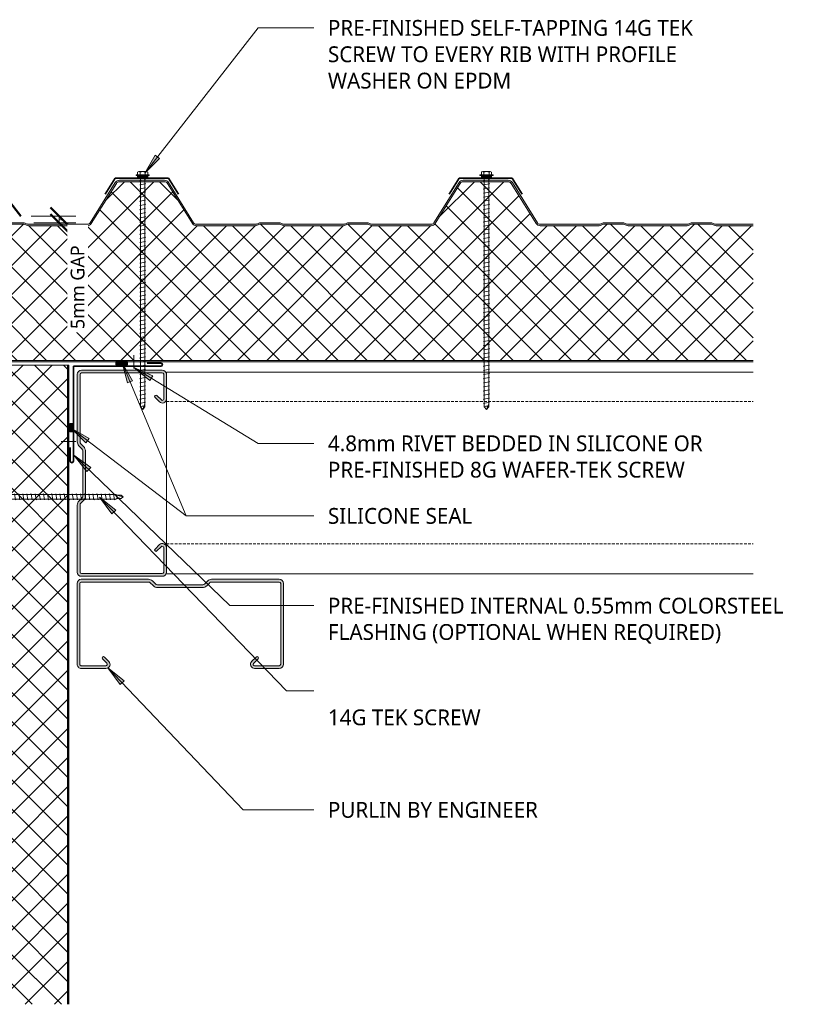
# Model space of a CAD drawing. Header units: millimetres. Extents: x -420 to 788, y -78 to 649.
# Tile 2 of 2: x 218 to 788, y -78 to 638. Entities that reach past the tile are written whole.
import ezdxf

# ---------------------------------------------------------------- set-up
doc = ezdxf.new("R2010")
doc.units = ezdxf.units.MM
doc.linetypes.add('Dash Short', pattern=[3, 2, -1])
for name, color, linetype, lineweight in [('A-ANNO-DIMS', 211, 'Continuous', 9), ('A-ANNO-DIMS-5', 211, 'Continuous', 9), ('A-DETL', 90, 'Continuous', 13), ('A-DETL-GENF', 92, 'Continuous', 13), ('G-ANNO-TEXT', 231, 'Continuous', 9)]:
    doc.layers.add(name, color=color, linetype=linetype, lineweight=lineweight)
doc.styles.add('Yu Gothic', font='Yu Gothic.ttf', dxfattribs={"height": 11.5})
doc.styles.add('Yu Gothic_1', font='Yu Gothic.ttf', dxfattribs={"height": 10})
doc.dimstyles.new('Diagonal', dxfattribs={"dimscale": 304.8, "dimtxt": 11.609035, "dimasz": 0.04101, "dimexe": 0.03937, "dimexo": 0.024606, "dimgap": 0.024606, "dimtad": 1, "dimdec": 0, "dimzin": 0, "dimdsep": 46, "dimtxsty": 'Yu Gothic_1', "dimblk1": 'OBLIQUE', "dimblk2": 'OBLIQUE', "dimsah": 1, "dimcen": 0.09, "dimazin": 0, "dimtfac": 1, "dimtdec": 4, "dimtix": 1, "dimtmove": 1, "dimatfit": 3, "dimfxl": 1, "dimtvp": 1, "dimtfill": 1, "dimtolj": 1, "dimtzin": 0, "dimarcsym": 2})

# ---------------------------------------------------------------- blocks, each defined once
blk = doc.blocks.new('Metecno RFw 1000 - FLAT FINISH - RFw 1000 100mm - FLAT-4181614-01 CANTILEVER BARGE CAPPING DETAIL')
at = {"layer": 'A-DETL-GENF'}
h = blk.add_hatch(color=256, dxfattribs=at)
h.paths.add_polyline_path([(1017.54, 0), (731.33, 0), (731.33, -0.2), (722.79, -0.2), (722.79, 0), (267.96, 0), (267.96, -1), (1018.41, -1.03), (1018.77, -1.23), (1018.97, -1.59), (1019, -1.8), (1018.97, -6.17), (1018.77, -6.53), (1018.6, -6.65), (1014.54, -9), (1001.2, -9), (1000.63, -9.07), (1000.1, -9.29), (999.64, -9.64), (999.26, -10.18), (999.07, -10.63), (999, -11.2), (998.97, -13.41), (998.77, -13.76), (998.41, -13.97), (998.2, -14), (994, -14), (994, -15), (998.41, -14.97), (998.67, -14.94), (999.1, -14.76), (999.47, -14.47), (999.84, -13.89), (999.94, -13.67), (1000, -13.2), (1000.04, -10.89), (1000.16, -10.6), (1000.35, -10.35), (1000.6, -10.16), (1000.89, -10.04), (1001.2, -10), (1014.32, -10), (1014.79, -9.94), (1015.22, -9.76), (1019.1, -7.52), (1019.47, -7.23), (1019.84, -6.65), (1019.94, -6.43), (1020, -5.96), (1020, -1.8), (1019.9, -1.23), (1019.76, -0.9), (1019.47, -0.53), (1019, -0.2), (1018.6, -0.05), (1018.2, 0)])
h.paths.add_polyline_path([(502.04, -99), (501.18, -99.11), (500.39, -99.43), (499.69, -99.93), (499.15, -100.6), (480.91, -129.78), (480.5, -130.29), (479.97, -130.67), (479.36, -130.92), (478.71, -131), (446.04, -131), (445.38, -130.92), (444.77, -130.67), (444.25, -130.29), (443.83, -129.78), (425.59, -100.6), (425.05, -99.93), (424.36, -99.43), (423.56, -99.11), (422.71, -99), (379.95, -99), (379.19, -99.07), (378.46, -99.29), (376.68, -100), (362.07, -100), (360.28, -99.29), (359.55, -99.07), (358.79, -99), (315.95, -99), (315.19, -99.07), (314.46, -99.29), (312.68, -100), (298.07, -100), (296.28, -99.29), (295.55, -99.07), (294.79, -99), (267.96, -99), (267.96, -100), (295.36, -100.05), (296.28, -100.36), (297.88, -100.95), (298.45, -101), (312.86, -100.95), (313.41, -100.79), (315.38, -100.05), (315.95, -100), (359.36, -100.05), (360.28, -100.36), (361.88, -100.95), (362.45, -101), (376.86, -100.95), (377.41, -100.79), (379.38, -100.05), (379.95, -100), (422.71, -100), (423.31, -100.08), (423.87, -100.3), (424.36, -100.66), (424.74, -101.13), (442.98, -130.31), (443.56, -131.01), (444.29, -131.55), (445.13, -131.89), (446.04, -132), (478.71, -132), (479.61, -131.89), (480.5, -131.52), (481.2, -131), (481.76, -130.31), (500, -101.13), (500.39, -100.66), (500.87, -100.3), (501.43, -100.08), (502.04, -100), (545.36, -100.05), (546.28, -100.36), (547.88, -100.95), (548.45, -101), (562.86, -100.95), (563.41, -100.79), (565.38, -100.05), (565.95, -100), (609.36, -100.05), (610.28, -100.36), (611.88, -100.95), (612.45, -101), (626.86, -100.95), (627.41, -100.79), (629.38, -100.05), (629.95, -100), (672.71, -100), (673.31, -100.08), (673.87, -100.3), (674.36, -100.66), (674.74, -101.13), (692.98, -130.31), (693.56, -131.01), (694.29, -131.55), (695.13, -131.89), (696.04, -132), (728.71, -132), (729.61, -131.89), (730.45, -131.55), (731.2, -131), (731.76, -130.31), (750, -101.13), (750.39, -100.66), (750.87, -100.3), (751.43, -100.08), (752.04, -100), (795.36, -100.05), (796.28, -100.36), (797.88, -100.95), (798.45, -101), (812.86, -100.95), (813.41, -100.79), (815.38, -100.05), (815.95, -100), (859.36, -100.05), (860.28, -100.36), (861.88, -100.95), (862.45, -101), (876.86, -100.95), (877.41, -100.79), (879.38, -100.05), (879.95, -100), (922.71, -100), (923.31, -100.08), (923.87, -100.3), (924.36, -100.66), (924.74, -101.13), (942.98, -130.31), (943.56, -131.01), (944.29, -131.55), (945.13, -131.89), (946.04, -132), (978.71, -132), (979.61, -131.89), (980.45, -131.55), (981.19, -131.01), (981.76, -130.31), (1000, -101.13), (999.15, -100.6), (980.91, -129.78), (980.5, -130.29), (979.97, -130.67), (979.36, -130.92), (978.71, -131), (946.04, -131), (945.38, -130.92), (944.77, -130.67), (944.25, -130.29), (943.83, -129.78), (925.59, -100.6), (925.05, -99.93), (924.36, -99.43), (923.56, -99.11), (922.71, -99), (879.95, -99), (879.19, -99.07), (878.46, -99.29), (876.68, -100), (862.07, -100), (860.28, -99.29), (859.55, -99.07), (858.79, -99), (815.95, -99), (815.19, -99.07), (814.46, -99.29), (812.68, -100), (798.07, -100), (796.28, -99.29), (795.55, -99.07), (794.79, -99), (752.04, -99), (751.18, -99.11), (750.39, -99.43), (749.69, -99.93), (749.15, -100.6), (730.91, -129.78), (730.5, -130.29), (729.97, -130.67), (729.36, -130.92), (728.71, -131), (696.04, -131), (695.38, -130.92), (694.77, -130.67), (694.25, -130.29), (693.83, -129.78), (675.59, -100.6), (675.05, -99.93), (674.36, -99.43), (673.56, -99.11), (672.71, -99), (629.95, -99), (629.19, -99.07), (628.46, -99.29), (626.68, -100), (612.07, -100), (610.28, -99.29), (609.55, -99.07), (608.79, -99), (565.95, -99), (565.19, -99.07), (564.46, -99.29), (562.68, -100), (548.07, -100), (546.28, -99.29), (545.55, -99.07), (544.79, -99)])
h = blk.add_hatch(dxfattribs=at)
h.set_pattern_fill('FP_1', color=256, style=0, pattern_type=2)
h.set_pattern_definition([(225, (1019.079, 389.559), (10.6066, -10.6066), []), (315, (1019.079, 389.559), (10.6066, 10.6066), [])])
h.paths.add_polyline_path([(1018.2, -1), (267.96, -1), (267.96, -99), (294.79, -99), (295.55, -99.07), (296.28, -99.29), (298.07, -100), (312.68, -100), (314.46, -99.29), (315.19, -99.07), (315.95, -99), (358.79, -99), (359.55, -99.07), (360.28, -99.29), (362.07, -100), (376.68, -100), (378.46, -99.29), (379.19, -99.07), (379.95, -99), (422.71, -99), (423.56, -99.11), (424.36, -99.43), (425.05, -99.93), (425.59, -100.6), (443.83, -129.78), (444.25, -130.29), (444.77, -130.67), (445.38, -130.92), (446.04, -131), (478.71, -131), (479.36, -130.92), (479.97, -130.67), (480.5, -130.29), (480.91, -129.78), (499.15, -100.6), (499.69, -99.93), (500.39, -99.43), (501.18, -99.11), (502.04, -99), (544.79, -99), (545.55, -99.07), (546.28, -99.29), (548.07, -100), (562.68, -100), (564.46, -99.29), (565.19, -99.07), (565.95, -99), (608.79, -99), (609.55, -99.07), (610.28, -99.29), (612.07, -100), (626.68, -100), (628.46, -99.29), (629.19, -99.07), (629.95, -99), (672.71, -99), (673.56, -99.11), (674.36, -99.43), (675.05, -99.93), (675.59, -100.6), (693.83, -129.78), (694.25, -130.29), (694.77, -130.67), (695.38, -130.92), (696.04, -131), (728.71, -131), (729.36, -130.92), (729.97, -130.67), (730.5, -130.29), (730.91, -129.78), (749.15, -100.6), (749.69, -99.93), (750.39, -99.43), (751.18, -99.11), (752.04, -99), (794.79, -99), (795.55, -99.07), (796.28, -99.29), (798.07, -100), (812.68, -100), (814.46, -99.29), (815.19, -99.07), (815.95, -99), (858.79, -99), (859.55, -99.07), (860.28, -99.29), (862.07, -100), (876.68, -100), (878.46, -99.29), (879.19, -99.07), (879.95, -99), (922.71, -99), (923.56, -99.11), (924.36, -99.43), (925.05, -99.93), (925.59, -100.6), (943.83, -129.78), (944.25, -130.29), (944.77, -130.67), (945.38, -130.92), (946.04, -131), (978.71, -131), (979.36, -130.92), (979.97, -130.67), (980.5, -130.29), (980.91, -129.78), (1000, -99.24), (1000, -13.2), (999.94, -13.67), (999.76, -14.1), (999.47, -14.47), (999.1, -14.76), (998.67, -14.94), (998.2, -15), (994, -15), (994, -14), (998.41, -13.97), (998.77, -13.76), (998.89, -13.6), (999, -13.2), (999, -11.2), (999.07, -10.63), (999.29, -10.1), (999.64, -9.64), (1000.1, -9.29), (1000.63, -9.07), (1001.2, -9), (1014.54, -9), (1018.77, -6.53), (1018.89, -6.36), (1019, -5.96), (1019, -1.8), (1018.89, -1.4), (1018.6, -1.11), (1018.41, -1.03)])
for p, q in [((722.79, 0), (267.96, 0)), ((1018.2, 0), (731.33, 0)), ((1018.2, -1), (267.96, -1)), ((1014.54, -9), (1018.6, -6.65)), ((1019, -5.96), (1019, -1.8)), ((1020, -5.96), (1020, -1.8)), ((994, -15), (994, -14)), ((994, -14), (998.2, -14)), ((999, -13.2), (999, -11.2)), ((1000, -13.2), (1000, -11.2)), ((1000, -99.24), (1000, -13.2)), ((1001.2, -9), (1014.54, -9)), ((1001.2, -10), (1014.32, -10)), ((1015.22, -9.76), (1019.1, -7.52)), ((998.2, -15), (994, -15)), ((267.96, -99), (294.79, -99)), ((267.96, -100), (294.79, -100)), ((295.91, -100.21), (297.34, -100.79)), ((296.28, -99.29), (298.07, -100)), ((298.07, -100), (312.68, -100)), ((312.68, -100), (314.46, -99.29)), ((313.41, -100.79), (314.84, -100.21)), ((315.95, -99), (358.79, -99)), ((315.95, -100), (358.79, -100)), ((359.91, -100.21), (361.34, -100.79)), ((360.28, -99.29), (362.07, -100)), ((362.07, -100), (376.68, -100)), ((376.68, -100), (378.46, -99.29)), ((377.41, -100.79), (378.84, -100.21)), ((379.95, -99), (422.71, -99)), ((379.95, -100), (422.71, -100)), ((502.04, -99), (544.79, -99)), ((502.04, -100), (544.79, -100)), ((545.91, -100.21), (547.34, -100.79)), ((546.28, -99.29), (548.07, -100)), ((548.07, -100), (562.68, -100)), ((562.68, -100), (564.46, -99.29)), ((563.41, -100.79), (564.84, -100.21)), ((565.95, -99), (608.79, -99)), ((565.95, -100), (608.79, -100)), ((609.91, -100.21), (611.34, -100.79)), ((610.28, -99.29), (612.07, -100)), ((612.07, -100), (626.68, -100)), ((626.68, -100), (628.46, -99.29)), ((627.41, -100.79), (628.84, -100.21)), ((629.95, -99), (672.71, -99)), ((629.95, -100), (672.71, -100)), ((752.04, -99), (794.79, -99)), ((752.04, -100), (794.79, -100)), ((795.91, -100.21), (797.34, -100.79)), ((796.28, -99.29), (798.07, -100)), ((798.07, -100), (812.68, -100)), ((812.68, -100), (814.46, -99.29)), ((813.41, -100.79), (814.84, -100.21)), ((815.95, -99), (858.79, -99)), ((815.95, -100), (858.79, -100)), ((859.91, -100.21), (861.34, -100.79)), ((860.28, -99.29), (862.07, -100)), ((862.07, -100), (876.68, -100)), ((876.68, -100), (878.46, -99.29)), ((877.41, -100.79), (878.84, -100.21)), ((879.95, -99), (922.71, -99)), ((879.95, -100), (922.71, -100)), ((980.91, -129.78), (1000, -99.24)), ((298.45, -101), (312.29, -101)), ((362.45, -101), (376.29, -101)), ((424.74, -101.13), (442.98, -130.31)), ((425.59, -100.6), (443.83, -129.78)), ((480.91, -129.78), (499.15, -100.6)), ((481.76, -130.31), (500, -101.13)), ((548.45, -101), (562.29, -101)), ((612.45, -101), (626.29, -101)), ((674.74, -101.13), (692.98, -130.31)), ((675.59, -100.6), (693.83, -129.78)), ((730.91, -129.78), (749.15, -100.6)), ((731.76, -130.31), (750, -101.13)), ((798.45, -101), (812.29, -101)), ((862.45, -101), (876.29, -101)), ((924.74, -101.13), (942.98, -130.31)), ((925.59, -100.6), (943.83, -129.78)), ((981.76, -130.31), (1000, -101.13)), ((1000, -101.13), (999.15, -100.6)), ((446.04, -131), (478.71, -131)), ((446.04, -132), (478.71, -132)), ((696.04, -131), (728.71, -131)), ((696.04, -132), (728.71, -132)), ((946.04, -131), (978.71, -131)), ((946.04, -132), (978.71, -132))]:
    blk.add_line(p, q, dxfattribs=at)
for centre, radius, start, end in [((1018.2, -1.8), 1.8, 360, 90), ((1018.2, -1.8), 0.8, 360, 90), ((1018.2, -5.96), 0.8, 300, 0), ((1018.2, -1.8), 0.8, 360, 30), ((1018.2, -5.96), 0.8, 330, 0), ((1018.2, -5.96), 1.8, 300, 360), ((998.2, -13.2), 1.8, 270, 360), ((998.2, -13.2), 0.8, 270, 0), ((998.2, -13.2), 0.8, 330, 0), ((1001.2, -11.2), 2.2, 90, 180), ((1001.2, -11.2), 1.2, 90, 180), ((1014.32, -8.2), 1.8, 270, 300), ((294.79, -103), 4, 68.19859, 90), ((294.79, -103), 3, 68.19859, 90), ((315.95, -103), 4, 90, 111.80141), ((315.95, -103), 3, 90, 111.80141), ((358.79, -103), 4, 68.19859, 90), ((358.79, -103), 3, 68.19859, 90), ((379.95, -103), 4, 90, 111.80141), ((379.95, -103), 3, 90, 111.80141), ((422.71, -102.4), 3.4, 32.00538, 90), ((422.71, -102.4), 2.4, 32.00538, 90), ((502.04, -102.4), 3.4, 90, 147.99462), ((502.04, -102.4), 2.4, 90, 147.99462), ((544.79, -103), 4, 68.19859, 90), ((544.79, -103), 3, 68.19859, 90), ((565.95, -103), 4, 90, 111.80141), ((565.95, -103), 3, 90, 111.80141), ((608.79, -103), 4, 68.19859, 90), ((608.79, -103), 3, 68.19859, 90), ((629.95, -103), 4, 90, 111.80141), ((629.95, -103), 3, 90, 111.80141), ((672.71, -102.4), 3.4, 32.00538, 90), ((672.71, -102.4), 2.4, 32.00538, 90), ((752.04, -102.4), 3.4, 90, 147.99462), ((752.04, -102.4), 2.4, 90, 147.99462), ((794.79, -103), 4, 68.19859, 90), ((794.79, -103), 3, 68.19859, 90), ((815.95, -103), 4, 90, 111.80141), ((815.95, -103), 3, 90, 111.80141), ((858.79, -103), 4, 68.19859, 90), ((858.79, -103), 3, 68.19859, 90), ((879.95, -103), 4, 90, 111.80141), ((879.95, -103), 3, 90, 111.80141), ((922.71, -102.4), 3.4, 32.00538, 90), ((922.71, -102.4), 2.4, 32.00538, 90), ((298.45, -98), 3, 248.19859, 270), ((312.29, -98), 3, 270, 291.80141), ((362.45, -98), 3, 248.19859, 270), ((376.29, -98), 3, 270, 291.80141), ((548.45, -98), 3, 248.19859, 270), ((562.29, -98), 3, 270, 291.80141), ((612.45, -98), 3, 248.19859, 270), ((626.29, -98), 3, 270, 291.80141), ((798.45, -98), 3, 248.19859, 270), ((812.29, -98), 3, 270, 291.80141), ((862.45, -98), 3, 248.19859, 270), ((876.29, -98), 3, 270, 291.80141), ((446.04, -128.4), 3.6, 212.00538, 270), ((446.04, -128.4), 2.6, 212.00538, 270), ((478.71, -128.4), 2.6, 270, 327.99462), ((478.71, -128.4), 3.6, 270, 327.99462), ((696.04, -128.4), 3.6, 212.00538, 270), ((696.04, -128.4), 2.6, 212.00538, 270), ((728.71, -128.4), 2.6, 270, 327.99462), ((728.71, -128.4), 3.6, 270, 327.99462), ((946.04, -128.4), 3.6, 212.00538, 270), ((946.04, -128.4), 2.6, 212.00538, 270), ((978.71, -128.4), 2.6, 270, 327.99462), ((978.71, -128.4), 3.6, 270, 327.99462)]:
    blk.add_arc(centre, radius, start, end, dxfattribs=at)
blk = doc.blocks.new('Thermospan Insulated Panel2 - 75mm 2-4142600-01 CANTILEVER BARGE CAPPING DETAIL')
at = {"layer": 'A-DETL-GENF'}
for points in [[(228.46, -32), (693.6, -32), (693.6, -31), (228.46, -31), (228.46, -31.31)], [(228.46, -74), (228.46, -75), (693.6, -75), (693.6, -74), (280.04, -74)]]:
    blk.add_hatch(color=256, dxfattribs=at).paths.add_polyline_path(points)
h = blk.add_hatch(dxfattribs=at)
h.set_pattern_fill('FP_4', color=256, style=0, pattern_type=2)
h.set_pattern_definition([(315, (306.421, 178.672), (10.6066, 10.6066), []), (45, (306.421, 178.672), (-10.6066, 10.6066), [])])
h.paths.add_polyline_path([(228.46, -32), (228.46, -74), (693.6, -74), (693.6, -32), (280.04, -32)])
for p, q in [((228.46, 0), (693.6, 0)), ((693.6, -75), (693.6, 0)), ((693.6, -32), (228.46, -32))]:
    blk.add_line(p, q, dxfattribs=at)
at = {"layer": 'A-DETL-GENF', "lineweight": 25}
for p, q in [((693.6, -31), (228.46, -31)), ((693.6, -74), (228.46, -74)), ((228.46, -75), (693.6, -75))]:
    blk.add_line(p, q, dxfattribs=at)
blk = doc.blocks.new('Metalcraft MSS Purlin-150x65 - Metalcraft MSS Purlin-150x65-2638609-01 CANTILEVER BARGE CAPPING DETAIL')
at = {"layer": 'A-DETL-GENF'}
blk.add_hatch(color=256, dxfattribs=at).paths.add_polyline_path([(61.85, 0), (62.62, 0.1), (63.35, 0.4), (63.97, 0.88), (64.45, 1.5), (64.75, 2.22), (64.85, 3), (64.85, 20.94), (64.75, 21.71), (64.45, 22.43), (63.98, 23.05), (63.37, 23.52), (62.66, 23.82), (61.89, 23.93), (61.12, 23.84), (60.4, 23.56), (59.78, 23.1), (56.4, 19.67), (56.3, 19.43), (56.27, 19.17), (56.3, 18.91), (56.4, 18.67), (56.56, 18.46), (56.77, 18.31), (57.01, 18.21), (57.27, 18.17), (57.53, 18.21), (57.77, 18.31), (57.97, 18.46), (61.26, 21.7), (61.52, 21.81), (61.79, 21.84), (62.06, 21.81), (62.32, 21.7), (62.54, 21.53), (62.71, 21.31), (62.83, 20.93), (62.85, 20.79), (62.81, 2.74), (62.71, 2.5), (62.56, 2.29), (62.35, 2.13), (62.11, 2.03), (61.85, 2), (2.74, 2.03), (2.5, 2.13), (2.29, 2.29), (2.13, 2.5), (2.03, 2.74), (2, 2.99), (2.06, 52.43), (2.22, 52.83), (2.49, 53.18), (4.53, 55.22), (5.32, 56.25), (5.82, 57.46), (5.99, 58.75), (5.99, 90.92), (5.82, 92.21), (5.32, 93.42), (4.53, 94.45), (2.69, 96.3), (2.31, 96.78), (2.08, 97.34), (2, 97.95), (2.04, 147.19), (2.15, 147.45), (2.32, 147.68), (2.55, 147.85), (2.81, 147.96), (3.09, 148), (62.11, 147.97), (62.35, 147.87), (62.56, 147.71), (62.71, 147.5), (62.81, 147.26), (62.85, 147.01), (62.82, 128.73), (62.72, 128.5), (62.57, 128.3), (62.37, 128.15), (62.14, 128.05), (61.89, 128.02), (61.64, 128.05), (61.41, 128.15), (61.21, 128.3), (57.77, 131.69), (57.53, 131.79), (57.27, 131.83), (57.01, 131.79), (56.77, 131.69), (56.56, 131.54), (56.4, 131.33), (56.3, 131.09), (56.27, 130.83), (56.3, 130.57), (56.4, 130.33), (56.56, 130.12), (59.78, 126.9), (60.4, 126.44), (61.12, 126.16), (61.89, 126.07), (62.66, 126.18), (63.37, 126.48), (63.98, 126.95), (64.45, 127.57), (64.75, 128.29), (64.85, 129.06), (64.85, 147), (64.75, 147.78), (64.45, 148.5), (63.97, 149.12), (63.35, 149.6), (62.62, 149.9), (61.85, 150), (3, 150), (2.22, 149.9), (1.5, 149.6), (0.88, 149.12), (0.4, 148.5), (0.1, 147.78), (0, 147), (0, 97.81), (0.14, 96.77), (0.53, 95.81), (1.17, 94.98), (3.41, 92.75), (3.72, 92.33), (3.92, 91.85), (3.99, 91.34), (3.99, 58.34), (3.92, 57.82), (3.72, 57.34), (3.41, 56.93), (1.17, 54.69), (0.53, 53.86), (0.14, 52.9), (0, 51.87), (0, 3), (0.1, 2.22), (0.4, 1.5), (0.88, 0.88), (1.5, 0.4), (2.22, 0.1), (3, 0), (18.69, 0)])
for p, q in [((0, 147), (0, 97.81)), ((2, 97.95), (2, 146.91)), ((61.85, 150), (3, 150)), ((3.09, 148), (61.85, 148)), ((62.85, 147.01), (62.85, 128.98)), ((64.85, 129.06), (64.85, 147)), ((56.56, 130.12), (59.78, 126.9)), ((61.21, 128.3), (57.97, 131.54)), ((1.17, 94.98), (3.41, 92.75)), ((4.53, 94.45), (2.69, 96.3)), ((3.99, 91.34), (3.99, 58.34)), ((5.99, 58.75), (5.99, 90.92)), ((0, 51.87), (0, 3)), ((3.41, 56.93), (1.17, 54.69)), ((2, 2.99), (2, 52)), ((2.49, 53.18), (4.53, 55.22)), ((59.78, 23.1), (56.56, 19.88)), ((57.97, 18.46), (61.04, 21.53)), ((62.85, 20.79), (62.85, 2.99)), ((64.85, 3), (64.85, 20.94)), ((61.85, 2), (2.99, 2)), ((3, 0), (61.85, 0))]:
    blk.add_line(p, q, dxfattribs=at)
for centre, radius, start, end in [((3, 147), 3, 90, 180), ((3.09, 146.91), 1.09, 90, 180), ((61.85, 147), 3, 360, 90), ((61.85, 147.01), 0.993, 0, 90), ((57.27, 130.83), 1, 45, 225), ((61.85, 129.06), 2.99, 226.03381, 0), ((61.89, 128.98), 0.959, 225, 0), ((3.99, 97.81), 3.99, 180, 225), ((4.34, 97.95), 2.34, 180, 225), ((1, 90.92), 4.99, 360, 45), ((2, 91.34), 1.99, 0, 45), ((2, 58.34), 1.99, 315, 360), ((1, 58.75), 4.99, 315, 360), ((3.99, 51.87), 3.99, 135, 180), ((3.67, 52), 1.67, 135, 180), ((61.85, 20.94), 2.99, 360, 133.96619), ((61.79, 20.79), 1.06, 0, 135), ((57.27, 19.17), 1, 135, 315), ((3, 3), 3, 180, 270), ((2.99, 2.99), 0.993, 180, 270), ((61.85, 3), 3, 270, 360), ((61.85, 2.99), 0.993, 270, 0)]:
    blk.add_arc(centre, radius, start, end, dxfattribs=at)
blk = doc.blocks.new('TEK Screw - TEK Screw-4811846-01 CANTILEVER BARGE CAPPING DETAIL')
at = {"layer": 'A-DETL-GENF'}
blk.add_hatch(color=256, dxfattribs=at).paths.add_polyline_path([(-3.67, 0), (3.67, 0), (3.67, 1), (-3.67, 1)])
for p, q in [((4.79, 1.5), (-4.79, 1.5)), ((-4.79, 1.5), (-4.79, 1)), ((-3.67, 1), (-4.79, 1)), ((-3.67, 1.5), (-3.67, 3.47)), ((3.67, 1), (-3.67, 1)), ((-3.67, 1), (-3.67, 0)), ((-3.67, 0), (3.67, 0)), ((-2.76, 3.97), (2.76, 3.97)), ((-1.85, 1.5), (-1.85, 3.47)), ((-1.6, 0), (-1.6, -78.85)), ((1.6, -78.85), (1.6, 0)), ((1.85, 1.5), (1.85, 3.47)), ((3.67, 1.5), (3.67, 3.47)), ((4.79, 1), (3.67, 1)), ((3.67, 0), (3.67, 1)), ((4.79, 1), (4.79, 1.5)), ((2.17, -1.91), (-2.17, -2.67)), ((-2.17, -2.67), (-1.6, -3)), ((2.17, -4.91), (-2.17, -5.67)), ((-2.17, -5.67), (-1.6, -6)), ((1.6, -1.58), (2.17, -1.91)), ((1.6, -4.58), (2.17, -4.91)), ((2.17, -7.91), (-2.17, -8.67)), ((-2.17, -8.67), (-1.6, -9)), ((2.17, -10.91), (-2.17, -11.67)), ((-2.17, -11.67), (-1.6, -12)), ((2.17, -13.91), (-2.17, -14.67)), ((1.6, -7.58), (2.17, -7.91)), ((1.6, -10.58), (2.17, -10.91)), ((1.6, -13.58), (2.17, -13.91)), ((-2.17, -14.67), (-1.6, -15)), ((2.17, -16.91), (-2.17, -17.67)), ((-2.17, -17.67), (-1.6, -18)), ((2.17, -19.91), (-2.17, -20.67)), ((-2.17, -20.67), (-1.6, -21)), ((1.6, -16.58), (2.17, -16.91)), ((1.6, -19.58), (2.17, -19.91)), ((2.17, -22.91), (-2.17, -23.67)), ((-2.17, -23.67), (-1.6, -24)), ((2.17, -25.91), (-2.17, -26.67)), ((-2.17, -26.67), (-1.6, -27)), ((1.6, -22.58), (2.17, -22.91)), ((1.6, -25.58), (2.17, -25.91)), ((1.6, -28.58), (2.17, -28.91)), ((2.17, -28.91), (-2.17, -29.67)), ((-2.17, -29.67), (-1.6, -30)), ((2.17, -31.91), (-2.17, -32.67)), ((-2.17, -32.67), (-1.6, -33)), ((2.17, -34.91), (-2.17, -35.67)), ((-2.17, -35.67), (-1.6, -36)), ((1.6, -31.58), (2.17, -31.91)), ((1.6, -34.58), (2.17, -34.91)), ((2.17, -37.91), (-2.17, -38.67)), ((-2.17, -38.67), (-1.6, -39)), ((2.17, -40.91), (-2.17, -41.67)), ((-2.17, -41.67), (-1.6, -42)), ((1.6, -37.58), (2.17, -37.91)), ((1.6, -40.58), (2.17, -40.91)), ((2.17, -43.91), (-2.17, -44.67)), ((-2.17, -44.67), (-1.6, -45)), ((2.17, -46.91), (-2.17, -47.67)), ((-2.17, -47.67), (-1.6, -48)), ((2.17, -49.91), (-2.17, -50.67)), ((1.6, -43.58), (2.17, -43.91)), ((1.6, -46.58), (2.17, -46.91)), ((1.6, -49.58), (2.17, -49.91)), ((-2.17, -50.67), (-1.6, -51)), ((2.17, -52.91), (-2.17, -53.67)), ((-2.17, -53.67), (-1.6, -54)), ((2.17, -55.91), (-2.17, -56.67)), ((-2.17, -56.67), (-1.6, -57)), ((1.6, -52.58), (2.17, -52.91)), ((1.6, -55.58), (2.17, -55.91)), ((2.17, -58.91), (-2.17, -59.67)), ((-2.17, -59.67), (-1.6, -60)), ((2.17, -61.91), (-2.17, -62.67)), ((-2.17, -62.67), (-1.6, -63)), ((1.6, -58.58), (2.17, -58.91)), ((1.6, -61.58), (2.17, -61.91)), ((2.17, -64.91), (-2.17, -65.67)), ((-2.17, -65.67), (-1.6, -66)), ((2.17, -67.91), (-2.17, -68.67)), ((-2.17, -68.67), (-1.6, -69)), ((2.17, -70.91), (-2.17, -71.67)), ((1.6, -64.58), (2.17, -64.91)), ((1.6, -67.58), (2.17, -67.91)), ((1.6, -70.58), (2.17, -70.91)), ((-2.17, -71.67), (-1.6, -72)), ((2.17, -73.91), (-2.17, -74.67)), ((-2.17, -74.67), (-1.6, -75)), ((2.17, -76.91), (-2.17, -77.67)), ((-2.17, -77.67), (-1.6, -78)), ((1.6, -73.58), (2.17, -73.91)), ((1.6, -76.58), (2.17, -76.91)), ((-1.28, -79.16), (-1.6, -78.85)), ((-1.28, -82.38), (-1.28, -79.16)), ((-1.28, -82.38), (-0.56, -79.51)), ((-1.28, -82.38), (0, -83.91)), ((0, -83.91), (1.28, -79.16)), ((1.28, -82.38), (0, -83.91)), ((1.28, -79.16), (1.6, -78.85)), ((1.28, -82.38), (1.28, -79.16))]:
    blk.add_line(p, q, dxfattribs=at)
for centre, radius, start, end in [((-2.76, 2.9), 1.08, 32.38007, 147.61993), ((0, 0.31), 3.67, 59.72736, 120.27264), ((2.76, 2.9), 1.08, 32.38007, 147.61993), ((0.49, -80.04), 1.18, 48.23938, 152.93623)]:
    blk.add_arc(centre, radius, start, end, dxfattribs=at)
blk = doc.blocks.new('Screw1 - Screw 6-4185320-01 CANTILEVER BARGE CAPPING DETAIL')
at = {"layer": 'A-DETL-GENF'}
blk.add_hatch(color=256, dxfattribs=at).paths.add_polyline_path([(3.67, 0), (3.67, 1), (-3.67, 1), (-3.67, 0)])
for p, q in [((4.79, 1.5), (-4.79, 1.5)), ((-4.79, 1.5), (-4.79, 1)), ((-3.67, 1), (-4.79, 1)), ((-3.67, 1.5), (-3.67, 3.47)), ((3.67, 1), (-3.67, 1)), ((-3.67, 1), (-3.67, 0)), ((-3.67, 0), (3.67, 0)), ((-2.76, 3.97), (2.76, 3.97)), ((-1.85, 1.5), (-1.85, 3.47)), ((-1.6, 0), (-1.6, -167.16)), ((1.6, -167.16), (1.6, 0)), ((1.85, 1.5), (1.85, 3.47)), ((3.67, 1.5), (3.67, 3.47)), ((4.79, 1), (3.67, 1)), ((3.67, 0), (3.67, 1)), ((4.79, 1), (4.79, 1.5)), ((2.17, -1.91), (-2.17, -2.67)), ((-2.17, -2.67), (-1.6, -3)), ((2.17, -4.91), (-2.17, -5.67)), ((-2.17, -5.67), (-1.6, -6)), ((1.6, -1.58), (2.17, -1.91)), ((1.6, -4.58), (2.17, -4.91)), ((2.17, -7.91), (-2.17, -8.67)), ((-2.17, -8.67), (-1.6, -9)), ((2.17, -10.91), (-2.17, -11.67)), ((-2.17, -11.67), (-1.6, -12)), ((2.17, -13.91), (-2.17, -14.67)), ((1.6, -7.58), (2.17, -7.91)), ((1.6, -10.58), (2.17, -10.91)), ((1.6, -13.58), (2.17, -13.91)), ((-2.17, -14.67), (-1.6, -15)), ((2.17, -16.91), (-2.17, -17.67)), ((-2.17, -17.67), (-1.6, -18)), ((2.17, -19.91), (-2.17, -20.67)), ((-2.17, -20.67), (-1.6, -21)), ((1.6, -16.58), (2.17, -16.91)), ((1.6, -19.58), (2.17, -19.91)), ((2.17, -22.91), (-2.17, -23.67)), ((-2.17, -23.67), (-1.6, -24)), ((2.17, -25.91), (-2.17, -26.67)), ((-2.17, -26.67), (-1.6, -27)), ((1.6, -22.58), (2.17, -22.91)), ((1.6, -25.58), (2.17, -25.91)), ((1.6, -28.58), (2.17, -28.91)), ((2.17, -28.91), (-2.17, -29.67)), ((-2.17, -29.67), (-1.6, -30)), ((2.17, -31.91), (-2.17, -32.67)), ((-2.17, -32.67), (-1.6, -33)), ((2.17, -34.91), (-2.17, -35.67)), ((-2.17, -35.67), (-1.6, -36)), ((1.6, -31.58), (2.17, -31.91)), ((1.6, -34.58), (2.17, -34.91)), ((2.17, -37.91), (-2.17, -38.67)), ((-2.17, -38.67), (-1.6, -39)), ((2.17, -40.91), (-2.17, -41.67)), ((-2.17, -41.67), (-1.6, -42)), ((1.6, -37.58), (2.17, -37.91)), ((1.6, -40.58), (2.17, -40.91)), ((2.17, -43.91), (-2.17, -44.67)), ((-2.17, -44.67), (-1.6, -45)), ((2.17, -46.91), (-2.17, -47.67)), ((-2.17, -47.67), (-1.6, -48)), ((2.17, -49.91), (-2.17, -50.67)), ((1.6, -43.58), (2.17, -43.91)), ((1.6, -46.58), (2.17, -46.91)), ((1.6, -49.58), (2.17, -49.91)), ((-2.17, -50.67), (-1.6, -51)), ((2.17, -52.91), (-2.17, -53.67)), ((-2.17, -53.67), (-1.6, -54)), ((2.17, -55.91), (-2.17, -56.67)), ((-2.17, -56.67), (-1.6, -57)), ((1.6, -52.58), (2.17, -52.91)), ((1.6, -55.58), (2.17, -55.91)), ((2.17, -58.91), (-2.17, -59.67)), ((-2.17, -59.67), (-1.6, -60)), ((2.17, -61.91), (-2.17, -62.67)), ((-2.17, -62.67), (-1.6, -63)), ((1.6, -58.58), (2.17, -58.91)), ((1.6, -61.58), (2.17, -61.91)), ((2.17, -64.91), (-2.17, -65.67)), ((-2.17, -65.67), (-1.6, -66)), ((2.17, -67.91), (-2.17, -68.67)), ((-2.17, -68.67), (-1.6, -69)), ((2.17, -70.91), (-2.17, -71.67)), ((1.6, -64.58), (2.17, -64.91)), ((1.6, -67.58), (2.17, -67.91)), ((1.6, -70.58), (2.17, -70.91)), ((-2.17, -71.67), (-1.6, -72)), ((2.17, -73.91), (-2.17, -74.67)), ((-2.17, -74.67), (-1.6, -75)), ((2.17, -76.91), (-2.17, -77.67)), ((-2.17, -77.67), (-1.6, -78)), ((1.6, -73.58), (2.17, -73.91)), ((1.6, -76.58), (2.17, -76.91)), ((2.17, -79.91), (-2.17, -80.67)), ((-2.17, -80.67), (-1.6, -81)), ((2.17, -82.91), (-2.17, -83.67)), ((-2.17, -83.67), (-1.6, -84)), ((2.17, -85.91), (-2.17, -86.67)), ((1.6, -79.58), (2.17, -79.91)), ((1.6, -82.58), (2.17, -82.91)), ((1.6, -85.58), (2.17, -85.91)), ((-2.17, -86.67), (-1.6, -87)), ((2.17, -88.91), (-2.17, -89.67)), ((-2.17, -89.67), (-1.6, -90)), ((2.17, -91.91), (-2.17, -92.67)), ((-2.17, -92.67), (-1.6, -93)), ((1.6, -88.58), (2.17, -88.91)), ((1.6, -91.58), (2.17, -91.91)), ((2.17, -94.91), (-2.17, -95.67)), ((-2.17, -95.67), (-1.6, -96)), ((2.17, -97.91), (-2.17, -98.67)), ((-2.17, -98.67), (-1.6, -99)), ((1.6, -94.58), (2.17, -94.91)), ((1.6, -97.58), (2.17, -97.91)), ((2.17, -100.91), (-2.17, -101.67)), ((-2.17, -101.67), (-1.6, -102)), ((2.17, -103.91), (-2.17, -104.67)), ((-2.17, -104.67), (-1.6, -105)), ((2.17, -106.91), (-2.17, -107.67)), ((1.6, -100.58), (2.17, -100.91)), ((1.6, -103.58), (2.17, -103.91)), ((1.6, -106.58), (2.17, -106.91)), ((-2.17, -107.67), (-1.6, -108)), ((2.17, -109.91), (-2.17, -110.67)), ((-2.17, -110.67), (-1.6, -111)), ((2.17, -112.91), (-2.17, -113.67)), ((-2.17, -113.67), (-1.6, -114)), ((1.6, -109.58), (2.17, -109.91)), ((1.6, -112.58), (2.17, -112.91)), ((2.17, -115.91), (-2.17, -116.67)), ((-2.17, -116.67), (-1.6, -117)), ((2.17, -118.91), (-2.17, -119.67)), ((-2.17, -119.67), (-1.6, -120)), ((1.6, -115.58), (2.17, -115.91)), ((1.6, -118.58), (2.17, -118.91)), ((1.6, -121.58), (2.17, -121.91)), ((2.17, -121.91), (-2.17, -122.67)), ((-2.17, -122.67), (-1.6, -123)), ((2.17, -124.91), (-2.17, -125.67)), ((-2.17, -125.67), (-1.6, -126)), ((2.17, -127.91), (-2.17, -128.67)), ((-2.17, -128.67), (-1.6, -129)), ((1.6, -124.58), (2.17, -124.91)), ((1.6, -127.58), (2.17, -127.91)), ((2.17, -130.91), (-2.17, -131.67)), ((-2.17, -131.67), (-1.6, -132)), ((2.17, -133.91), (-2.17, -134.67)), ((-2.17, -134.67), (-1.6, -135)), ((1.6, -130.58), (2.17, -130.91)), ((1.6, -133.58), (2.17, -133.91)), ((2.17, -136.91), (-2.17, -137.67)), ((-2.17, -137.67), (-1.6, -138)), ((2.17, -139.91), (-2.17, -140.67)), ((-2.17, -140.67), (-1.6, -141)), ((2.17, -142.91), (-2.17, -143.67)), ((1.6, -136.58), (2.17, -136.91)), ((1.6, -139.58), (2.17, -139.91)), ((1.6, -142.58), (2.17, -142.91)), ((-2.17, -143.67), (-1.6, -144)), ((2.17, -145.91), (-2.17, -146.67)), ((-2.17, -146.67), (-1.6, -147)), ((2.17, -148.91), (-2.17, -149.67)), ((-2.17, -149.67), (-1.6, -150)), ((1.6, -145.58), (2.17, -145.91)), ((1.6, -148.58), (2.17, -148.91)), ((2.17, -151.91), (-2.17, -152.67)), ((-2.17, -152.67), (-1.6, -153)), ((2.17, -154.91), (-2.17, -155.67)), ((-2.17, -155.67), (-1.6, -156)), ((1.6, -151.58), (2.17, -151.91)), ((1.6, -154.58), (2.17, -154.91)), ((1.6, -157.58), (2.17, -157.91)), ((2.17, -157.91), (-2.17, -158.67)), ((-2.17, -158.67), (-1.6, -159)), ((2.17, -160.91), (-2.17, -161.67)), ((-2.17, -161.67), (-1.6, -162)), ((2.17, -163.91), (-2.17, -164.67)), ((-2.17, -164.67), (-1.6, -165)), ((1.6, -160.58), (2.17, -160.91)), ((1.6, -163.58), (2.17, -163.91)), ((-1.6, -167.16), (0, -169.07)), ((0, -169.07), (1.6, -165.11)), ((1.6, -167.16), (0, -169.07))]:
    blk.add_line(p, q, dxfattribs=at)
for centre, radius, start, end in [((-2.76, 2.9), 1.08, 32.38007, 147.61993), ((0, 0.31), 3.67, 59.72736, 120.27264), ((2.76, 2.9), 1.08, 32.38007, 147.61993), ((0.08, -169.79), 3.11, 74.30592, 122.49751)]:
    blk.add_arc(centre, radius, start, end, dxfattribs=at)
blk = doc.blocks.new('Line Fixing - Rivet-4902598-01 CANTILEVER BARGE CAPPING DETAIL')
at = {"layer": 'A-DETL-GENF'}
blk.add_line((0, -9.85), (0, 0), dxfattribs=at)
blk = doc.blocks.new('Line Fixing - Rivet-4902655-01 CANTILEVER BARGE CAPPING DETAIL')
at = {"layer": 'A-DETL-GENF'}
blk.add_line((0, -10.86), (0, 0), dxfattribs=at)
blk = doc.blocks.new('DIMBLOCK4-01 CANTILEVER BARGE CAPPING DETAIL')
at = {"layer": 'A-ANNO-DIMS-5', "lineweight": 50}
for p, q in [((246.55, 495.43), (240.3, 501.68)), ((246.55, 490.56), (240.3, 496.81)), ((246.55, 495.43), (252.8, 489.18)), ((246.55, 490.56), (252.8, 484.31))]:
    blk.add_line(p, q, dxfattribs=at)
at = {"layer": 'A-ANNO-DIMS-5'}
for p, q in [((246.55, 495.43), (226.28, 495.43)), ((246.55, 495.43), (246.55, 490.56)), ((246.55, 495.43), (258.55, 495.43)), ((246.55, 490.56), (228.13, 490.56)), ((246.55, 490.56), (258.55, 490.56))]:
    blk.add_line(p, q, dxfattribs=at)
blk.add_ellipse((246.55, 474.63), major_axis=(0, 18.37), ratio=0.617988, start_param=4.712389, end_param=6.283185, dxfattribs=at)
at = {"layer": 'A-ANNO-DIMS-5', "color": 0, "insert": (254.9, 413.34), "char_height": 10, "width": 73.5467, "attachment_point": 1, "rotation": 90, "line_spacing_factor": 1.024327, "style": 'Yu Gothic_1', "bg_fill": 3, "box_fill_scale": 1.25, "bg_fill_color": 256, "bg_fill_true_color": 13158600, "bg_fill_transparency": 0}
blk.add_mtext('5mm GAP', dxfattribs=at)
blk = doc.blocks.new('_Oblique')
at = {"color": 0, "linetype": 'ByBlock', "lineweight": -2}
blk.add_line((-0.5, -0.5), (0.5, 0.5), dxfattribs=at)

msp = doc.modelspace()

# ---------------------------------------------------------------- hatches: boundary and pattern name
at = {"layer": 'A-DETL-GENF'}
for points in [[(287.75, 387.24), (296.29, 387.24), (296.29, 389.76), (287.75, 389.76)], [(256.43, 338.67), (256.43, 344.53), (254.21, 344.53), (254.21, 338.67)]]:
    msp.add_hatch(color=10, dxfattribs=at).paths.add_polyline_path(points)
at = {"layer": 'G-ANNO-TEXT'}
for points in [[(308.75, 526.78), (319.53, 537.39), (316.42, 539.82)], [(292.35, 388.75), (296.3, 374.14), (299.95, 375.66)], [(300.79, 385.41), (312.56, 375.91), (314.62, 379.28)], [(255.23, 341.19), (265.95, 330.51), (268.35, 333.65)], [(257.33, 321.5), (266.75, 309.66), (269.49, 312.51)], [(275.87, 291.02), (284.86, 278.85), (287.7, 281.59)], [(282, 166.91), (290.91, 154.69), (293.77, 157.41)]]:
    msp.add_hatch(color=7, dxfattribs=at).paths.add_polyline_path(points)

# ---------------------------------------------------------------- linework, layer by layer
at = {"layer": 'A-DETL', "lineweight": 50}
msp.add_line((196.33, 524.17), (218.78, 495.43), dxfattribs=at)
at = {"layer": 'A-DETL', "lineweight": 35}
for p, q in [((287.3, 523.24), (280.03, 511.6)), ((287.3, 523.24), (325.98, 523.24)), ((325.98, 523.24), (333.26, 511.6)), ((537.3, 523.24), (530.03, 511.6)), ((537.3, 523.24), (575.98, 523.24)), ((575.98, 523.24), (583.26, 511.6)), ((320.43, 388.62), (310.43, 388.62)), ((320.43, 386.35), (256.89, 386.35)), ((256.89, 386.35), (256.89, 317.2)), ((254.62, 317.2), (254.62, 327.2))]:
    msp.add_line(p, q, dxfattribs=at)
at = {"layer": 'A-DETL'}
for p, q in [((287.75, 389.76), (287.75, 387.24)), ((296.29, 389.76), (287.75, 389.76)), ((287.75, 387.24), (296.29, 387.24)), ((296.29, 387.24), (296.29, 389.76)), ((324.55, 381.99), (751.12, 381.99)), ((324.55, 381.99), (324.55, 245.4)), ((254.21, 344.53), (254.21, 338.67)), ((256.43, 344.53), (254.21, 344.53)), ((256.43, 338.67), (256.43, 344.53)), ((254.21, 338.67), (256.43, 338.67)), ((324.55, 235.3), (751.12, 235.3))]:
    msp.add_line(p, q, dxfattribs=at)
at = {"layer": 'A-DETL', "linetype": 'Dash Short'}
for p, q in [((324.55, 360.66), (751.12, 360.66)), ((324.55, 256.99), (751.12, 256.99))]:
    msp.add_line(p, q, dxfattribs=at)
at = {"layer": 'A-DETL', "lineweight": 35}
for centre, start, end in [((320.43, 387.48), 270, 90), ((255.75, 317.2), 180, 0)]:
    msp.add_arc(centre, 1.14, start, end, dxfattribs=at)
at = {"layer": 'G-ANNO-TEXT', "color": 7}
for p, q in [((308.75, 526.78), (391.15, 632.47)), ((391.15, 632.47), (431.83, 632.47)), ((316.42, 539.82), (308.75, 526.78)), ((308.75, 526.78), (319.53, 537.39)), ((319.53, 537.39), (316.42, 539.82)), ((292.35, 388.75), (296.3, 374.14)), ((299.95, 375.66), (292.35, 388.75)), ((292.35, 388.75), (338.78, 277.4)), ((300.79, 385.41), (312.56, 375.91)), ((314.62, 379.28), (300.79, 385.41)), ((300.79, 385.41), (391.15, 330.19)), ((296.3, 374.14), (299.95, 375.66)), ((312.56, 375.91), (314.62, 379.28)), ((255.23, 341.19), (265.95, 330.51)), ((268.35, 333.65), (255.23, 341.19)), ((255.23, 341.19), (338.78, 277.4)), ((265.95, 330.51), (268.35, 333.65)), ((391.15, 330.19), (431.83, 330.19)), ((257.33, 321.5), (266.75, 309.66)), ((269.49, 312.51), (257.33, 321.5)), ((257.33, 321.5), (370.74, 212.1)), ((266.75, 309.66), (269.49, 312.51)), ((275.87, 291.02), (284.86, 278.85)), ((287.7, 281.59), (275.87, 291.02)), ((275.87, 291.02), (411.87, 150)), ((284.86, 278.85), (287.7, 281.59)), ((338.78, 277.4), (431.83, 277.4)), ((338.78, 277.4), (431.83, 277.4)), ((370.74, 212.1), (431.83, 212.1)), ((282, 166.91), (290.91, 154.69)), ((293.77, 157.41), (282, 166.91)), ((282, 166.91), (380.39, 63.52)), ((290.91, 154.69), (293.77, 157.41)), ((411.87, 150), (431.83, 150)), ((380.39, 63.52), (431.83, 63.52))]:
    msp.add_line(p, q, dxfattribs=at)

# ---------------------------------------------------------------- block references
at = {"layer": 'A-DETL-GENF'}
for name, p in [('Screw1 - Screw 6-4185320-01 CANTILEVER BARGE CAPPING DETAIL', (307.27, 523.95)), ('Screw1 - Screw 6-4185320-01 CANTILEVER BARGE CAPPING DETAIL', (557.27, 523.95)), ('Metalcraft MSS Purlin-150x65 - Metalcraft MSS Purlin-150x65-2638609-01 CANTILEVER BARGE CAPPING DETAIL', (259.7, 233.43))]:
    msp.add_blockref(name, p, dxfattribs=at)
for name, p, rotation in [('Metecno RFw 1000 - FLAT FINISH - RFw 1000 100mm - FLAT-4181614-01 CANTILEVER BARGE CAPPING DETAIL', (1019.08, 389.56), 180), ('Line Fixing - Rivet-4902598-01 CANTILEVER BARGE CAPPING DETAIL', (300.81, 384.61), 180), ('Thermospan Insulated Panel2 - 75mm 2-4142600-01 CANTILEVER BARGE CAPPING DETAIL', (178.67, -306.42), 89.9999999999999), ('Line Fixing - Rivet-4902655-01 CANTILEVER BARGE CAPPING DETAIL', (258.76, 331.43), 269.9999999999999), ('TEK Screw - TEK Screw-4811846-01 CANTILEVER BARGE CAPPING DETAIL', (209.19, 291.25), 90.00000000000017), ('Metalcraft MSS Purlin-150x65 - Metalcraft MSS Purlin-150x65-2638609-01 CANTILEVER BARGE CAPPING DETAIL', (259.62, 231.26), 269.9999999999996)]:
    msp.add_blockref(name, p, dxfattribs=dict(at, rotation=rotation))

# ---------------------------------------------------------------- texts
at = {"layer": 'G-ANNO-TEXT', "color": 7, "char_height": 11.5, "attachment_point": 1, "style": 'Yu Gothic', "bg_fill": 3, "box_fill_scale": 1.25, "bg_fill_color": 256, "bg_fill_true_color": 13158600, "bg_fill_transparency": 0}
for s, insert, width in [('PRE-FINISHED SELF-TAPPING 14G TEK ', (441.99, 638.22), 347.9324), ('SCREW TO EVERY RIB WITH PROFILE ', (441.99, 619.04), 329.0927), ('WASHER ON EPDM', (441.99, 599.85), 167.1518), ('4.8mm RIVET BEDDED IN SILICONE OR ', (441.99, 335.94), 341.5189), ('PRE-FINISHED 8G WAFER-TEK SCREW', (441.99, 316.76), 335.9071), ('SILICONE SEAL ', (441.99, 283.15), 138.2911), ('PRE-FINISHED INTERNAL 0.55mm COLORSTEEL ', (441.99, 217.85), 421.6876), ('FLASHING (OPTIONAL WHEN REQUIRED)', (441.99, 198.67), 357.5526), ('14G TEK SCREW', (441.99, 136.57), 142.2995), ('PURLIN BY ENGINEER', (441.99, 69.27), 192.8058)]:
    msp.add_mtext(s, dxfattribs=dict(at, insert=insert, width=width))

# ---------------------------------------------------------------- next in the draw order: dimensions: what is measured, and where the dimension line sits
at = {"layer": 'A-ANNO-DIMS'}
dim = msp.add_linear_dim(base=(246.55, 490.56), p1=(218.78, 495.43), p2=(220.63, 490.56), angle=90, text='5mm GAP', dimstyle='Diagonal', override={"dimpost": '<>', "dimfxl": 5.212543}, dxfattribs=at)
dim.commit()
dim.dimension.update_dxf_attribs({"geometry": 'DIMBLOCK4-01 CANTILEVER BARGE CAPPING DETAIL', "text_midpoint": (261.57, 450.11), "dimtype": 160, "text_rotation": 90})

doc.saveas('drawing.dxf')
